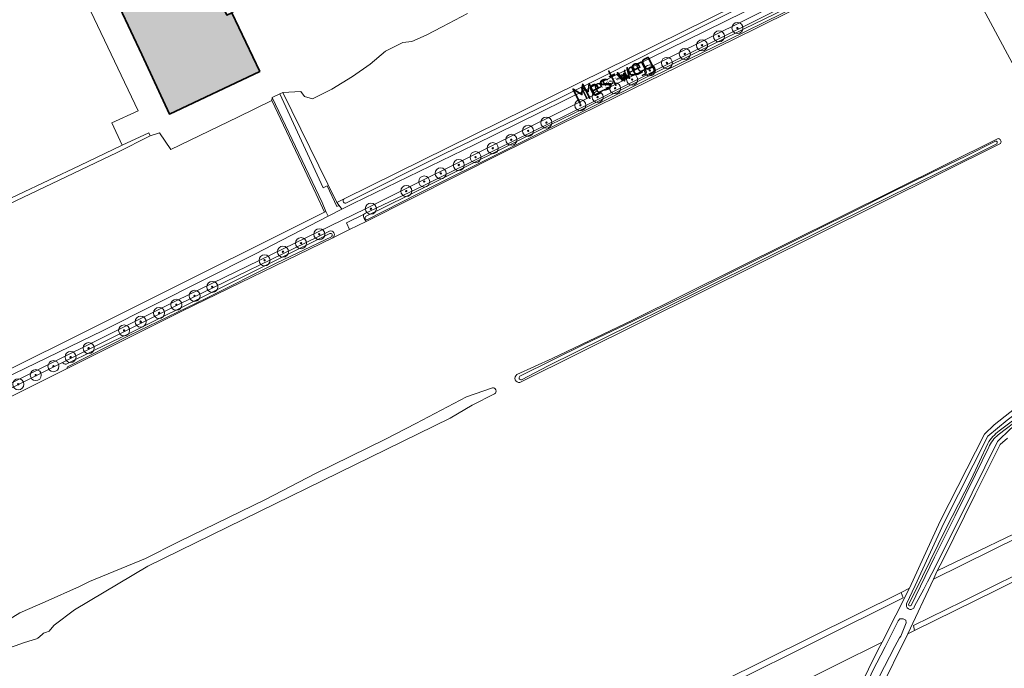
# Model space of a CAD drawing. Header units: metres. Extents: x 200031 to 204075, y 460125 to 464703.
# Tile 121 of 178: x 202697 to 203053, y 462060 to 462294. Entities that reach past the tile are written whole.
import ezdxf
from ezdxf.enums import TextEntityAlignment as Align

# ---------------------------------------------------------------- set-up
doc = ezdxf.new("R2010")
doc.units = ezdxf.units.M
doc.header["$LTSCALE"] = 2
doc.layers.get('0').update_dxf_attribs({"color": 253, "lineweight": 25})
for name, color, linetype, lineweight in [('B-WE-GR-BOOM-S', 253, 'Continuous', 25), ('B-WE-GR-BOS_LOOF-GV', 253, 'Continuous', 13), ('B-WE-GR-GRAS-GV', 253, 'Continuous', 13), ('B-WE-OG-BEBOUWING-GV', 253, 'Continuous', 35), ('B-WE-OG-TERREIN_ERF-GV', 253, 'Continuous', 18), ('B-WE-OG-TOPOGRAFIE-T18', 250, 'Continuous', 18), ('B-WE-OG-TOPOGRAFIE-T25_2000', 250, 'Continuous', 18), ('B-WE-OG-TOPOGRAFIE-T25_2500', 250, 'Continuous', 18), ('B-WE-OG-WATER-GV', 253, 'Continuous', 18), ('B-WE-OG-WATER_MEER-GV', 253, 'Continuous', 18), ('B-WE-OG-WATER_SLOOT-GV', 253, 'Continuous', 18), ('B-WE-OG-WEG-GV', 253, 'Continuous', 18), ('B-WE-VH-VERHARDING_BEDRIJFSVLOERPLAAT-GV', 253, 'Continuous', 18), ('B-WE-VH-VERHARDING_BETON-A', 254, 'Continuous', 25), ('B-WE-VH-VERHARDING_FUNDERING_ZAND-GV', 253, 'Continuous', 18)]:
    doc.layers.add(name, color=color, linetype=linetype, lineweight=lineweight)
doc.styles.add('NLCS-ISO-M1000-T18', font='NLCS-ISO.ttf', dxfattribs={"height": 1.8})
doc.styles.add('NLCS-ISO-M2000-T25', font='NLCS-ISO.ttf', dxfattribs={"height": 5})
doc.styles.add('NLCS-ISO-M2500-T25', font='NLCS-ISO.ttf', dxfattribs={"height": 6.25})

# ---------------------------------------------------------------- blocks, each defined once
blk = doc.blocks.new('SGR-BOOM_01-SO')
at = {"linetype": 'ByBlock', "lineweight": 18}
h = blk.add_hatch(color=0, dxfattribs=at)
h.dxf.hatch_style = 1
edge = h.paths.add_edge_path()
edge.add_arc((0, 0), 0.25, 0, 360)
at = {"color": 0, "linetype": 'ByBlock', "lineweight": 18}
for radius in [2, 0.25]:
    blk.add_circle((0, 0), radius, dxfattribs=at)

msp = doc.modelspace()

# ---------------------------------------------------------------- hatches: boundary and pattern name
at = {"layer": 'B-WE-VH-VERHARDING_BETON-A'}
h = msp.add_hatch(color=256, dxfattribs=at)
h.dxf.hatch_style = 1
h.paths.add_polyline_path([(202763.938, 462312.987), (202733.475, 462298.516), (202741.496, 462281.631), (202751.46, 462260.08), (202784.08, 462275.52), (202774.061, 462296.682), (202772.202, 462295.823)])

# ---------------------------------------------------------------- linework, layer by layer
at = {"layer": 'B-WE-GR-BOS_LOOF-GV', "flags": 128}
for points in [[(203090.314, 462123.06), (203027.672, 462092.088), (203018.428, 462072.304), (203020.89, 462073.496), (203020.421, 462075.339), (203038.226, 462083.965), (203068.725, 462099.154)], [(202637.523, 461896.192), (202626.471, 461890.29), (202620.566, 461887.137), (202622.215, 461883.064), (202619.773, 461881.838), (202620.685, 461879.317), (202623.22, 461880.581), (202624.713, 461876.895), (202626.736, 461878.101), (202655.576, 461892.479), (202722.452, 461926.148), (202774.447, 461951.798), (202826.374, 461978.134), (202869.196, 461999.838), (202869.527, 462000), (202919.67, 462024.539), (202976.074, 462052.91), (203009.124, 462069.344), (203018.967, 462088.781), (203015.953, 462087.284), (203016.676, 462085.336), (202922.841, 462038.544), (202916.217, 462035.522)]]:
    msp.add_lwpolyline(points, dxfattribs=at)
at = {"layer": 'B-WE-GR-GRAS-GV', "flags": 128}
for points in [[(203017.126, 462318.144), (203032.583, 462322.385), (203066.649, 462259.038), (203078.047, 462264.702), (203107.337, 462280.228), (203124.451, 462288.741), (203124.561, 462288.794), (203136.756, 462294.653), (203121.286, 462326.658), (203120.22, 462328.864), (203113.105, 462325.425), (203096.495, 462359.791), (203087.224, 462378.976), (203085.972, 462381.896), (203085.298, 462384.014), (203080.507, 462393.13), (203078.084, 462388.459), (203073.083, 462378.817)], [(202808.011, 462224.893), (202806.699, 462228.167), (202788.621, 462266.049), (202788.53, 462265.04), (202804.534, 462231.112), (202807.49, 462224.633)], [(202812.809, 462227.07), (202812.009, 462228.146), (202792.446, 462267.887), (202791.379, 462267.374), (202807.093, 462233.463), (202808.477, 462234.104), (202811.967, 462226.696)]]:
    msp.add_lwpolyline(points, close=True, dxfattribs=at)
for points in [[(202685.309, 462225.666), (202719.112, 462241.49), (202734.385, 462248.846), (202730.672, 462256.95), (202740.195, 462261.293), (202723.024, 462297.139), (202721.342, 462300.528), (202725.663, 462303.095), (202722.723, 462310.058), (202721.274, 462314.132), (202711.765, 462339.945), (202709.329, 462346.559), (202703.633, 462362.02), (202696.238, 462361.382)], [(203057.728, 462254.605), (203066.649, 462259.038), (203032.583, 462322.385), (203017.126, 462318.144), (203011.613, 462315.218), (203003.566, 462310.947), (202963.7, 462291.147), (202935.324, 462277.167), (202913.058, 462266.369), (202871.906, 462246.062), (202822.541, 462221.251), (202816.612, 462218.367), (202810.54, 462215.414), (202755.977, 462188.876), (202714.442, 462168.213), (202683.215, 462152.678)], [(202859.188, 462296.399), (202850.111, 462291.614), (202844.32, 462288.562), (202839.151, 462286.329), (202835.792, 462285.924), (202829.554, 462282.871), (202823.971, 462278.1), (202817.644, 462273.691), (202810.187, 462269.105), (202803.214, 462265.632), (202800.341, 462266.472), (202798.92, 462268.281), (202792.446, 462267.887), (202812.009, 462228.146), (202814.676, 462229.464), (203002.894, 462322.483)], [(202950.744, 462054.902), (203015.953, 462087.284), (203018.967, 462088.781), (203030.138, 462112.976), (203046.11, 462144.421), (203049.601, 462147.785), (203059.245, 462155.406), (203090.992, 462179.405), (203110.578, 462194.623), (203151.306, 462224.616), (203188.477, 462253.145), (203213.279, 462271.625), (203219.734, 462276.248), (203223.216, 462279.37), (203191.626, 462313.604), (203188.916, 462316.536), (203184.572, 462314.584), (203148.972, 462296.632), (203144.584, 462293.688), (203139.172, 462292.139), (203137.139, 462291.114), (203126.229, 462286.438), (203081.718, 462264.294), (203058.696, 462252.852)], [(203017.97, 462083.177), (203021.03, 462089.805), (203031.426, 462112.322), (203047.398, 462143.767), (203054.35, 462149.45), (203083.283, 462171.18), (203104.045, 462186.873), (203118.591, 462197.711), (203131.694, 462207.978), (203147.502, 462220.052), (203151.632, 462223.346), (203152.027, 462223.637), (203189.217, 462252.181), (203214.005, 462270.651), (203220.441, 462275.26), (203223.02, 462271.958), (203217.597, 462267.856), (203198.584, 462254.261), (203172.893, 462234.989), (203155.466, 462221.639)], [(202539.329, 462090.979), (202807.49, 462224.633), (202804.534, 462231.112), (202788.53, 462265.04), (202776.157, 462259.022), (202751.954, 462247.248), (202747.87, 462253.288), (202744.532, 462252.241), (202732.544, 462246.167), (202583.089, 462174.994)], [(202918.865, 462185.591), (203050.863, 462251.192)], [(203051.926, 462249.488), (202878.191, 462163.143)], [(203155.466, 462221.639), (203132.929, 462204.736), (203119.83, 462195.002), (203105.243, 462183.912), (203091.4, 462173.609), (203076.565, 462162.431), (203055.529, 462146.357), (203050.859, 462141.823), (203041.645, 462123.267), (203029.996, 462099.8), (203027.129, 462094.112), (203025.588, 462091.057), (203024.261, 462088.424), (203020.886, 462082.292), (203020.561, 462081.637)], [(203054.461, 462142.965), (203051.767, 462140.729), (203042.809, 462122.689), (203031.16, 462099.222), (203029.052, 462095.04), (203069.116, 462114.38), (203140.89, 462150.434), (203173.661, 462166.681), (203198.198, 462178.699), (203246.159, 462202.401), (203253.586, 462205.862)], [(203084.087, 462059.548), (203124.593, 462080.646), (203156.37, 462096.898), (203184.945, 462112.095), (203212.265, 462125.877), (203233.301, 462136.49), (203253.199, 462146.528), (203266.522, 462153.249), (203265.004, 462156.383), (203250.24, 462185.984), (203249.167, 462188.067), (203216.778, 462171.377), (203212.558, 462169.061), (203203.702, 462164.415), (203195.599, 462160.184), (203184.954, 462154.464), (203157.036, 462141.408), (203125.837, 462125.608), (203093.088, 462109.285), (203049.948, 462087.826), (203020.89, 462073.496), (203018.428, 462072.304), (202986.906, 462008.773)], [(202877.042, 462165.949), (202889.773, 462171.815), (202918.865, 462185.591)], [(202868.992, 462158.989), (202860.947, 462154.948), (202852.929, 462150.25), (202743.649, 462096.789), (202717.186, 462080.933), (202709.761, 462075.446), (202708.486, 462073.86), (202708.008, 462073.287), (202706.604, 462072.817), (202705.958, 462072.549), (202705.434, 462072.102), (202703.93, 462070.694), (202703.36, 462070.483), (202699.008, 462069.215), (202695.707, 462067.972), (202690.465, 462066.237), (202681.574, 462064.386), (202668.287, 462059.957), (202588.195, 462020.815), (202587.317, 462022.611), (202642.53, 462049.595), (202668.969, 462063.488), (202683.689, 462071.623), (202697.324, 462079.946)], [(202697.324, 462079.946), (202706.533, 462083.839), (202718.907, 462089.412), (202722.577, 462091.235), (202742.76, 462099.52), (202754.784, 462105.564), (202786.174, 462120.879), (202804.252, 462130.256), (202829.622, 462142.686), (202840.588, 462148.298), (202858.885, 462157.944), (202868.207, 462161.223)], [(203059.245, 462155.406), (203049.601, 462147.785), (203046.11, 462144.421), (203030.138, 462112.976), (203018.967, 462088.781), (203009.124, 462069.344), (203007.617, 462066.367), (202976.765, 462003.731)], [(202986.906, 462008.773), (203018.428, 462072.304), (203027.672, 462092.088), (203029.052, 462095.04), (203031.16, 462099.222), (203042.809, 462122.689), (203051.767, 462140.729), (203054.461, 462142.965)], [(202982.088, 462010.535), (202987.449, 462021.142), (203003.405, 462053.638), (203005.703, 462058.806), (203010.182, 462067.645), (203014.913, 462076.983), (203015.469, 462077.705), (203016.748, 462077.747), (203017.657, 462077.256), (203017.821, 462076.29), (203015.832, 462071.529), (203015.458, 462070.864), (203013.68, 462067.704)], [(203013.68, 462067.704), (203008.029, 462056.828), (203005.789, 462052.253), (202996.985, 462033.923), (202984.542, 462008.909)]]:
    msp.add_lwpolyline(points, dxfattribs=at)
at = {"layer": 'B-WE-GR-GRAS-GV'}
for points in [[(203050.863, 462251.192, -0.6817962), (203051.926, 462249.488)], [(202878.191, 462163.143, -0.7998011), (202877.042, 462165.949)], [(202868.207, 462161.223, -0.7785556), (202868.992, 462158.989)], [(203020.561, 462081.637, -0.8265648), (203017.97, 462083.177)]]:
    msp.add_lwpolyline(points, format="xyb", dxfattribs=at)
at = {"layer": 'B-WE-OG-BEBOUWING-GV', "flags": 128}
msp.add_lwpolyline([(202763.938, 462312.987), (202733.475, 462298.516), (202741.496, 462281.631), (202751.46, 462260.08), (202784.08, 462275.52), (202774.061, 462296.682), (202772.202, 462295.823)], close=True, dxfattribs=at)
at = {"layer": 'B-WE-OG-TERREIN_ERF-GV', "flags": 128}
msp.add_lwpolyline([(202763.938, 462312.987), (202763.863, 462313.143), (202775.218, 462318.412), (202783.383, 462301.593), (202774.061, 462296.682), (202784.08, 462275.52), (202751.46, 462260.08), (202741.496, 462281.631), (202733.475, 462298.516)], close=True, dxfattribs=at)
msp.add_lwpolyline([(202723.024, 462297.139), (202740.195, 462261.293), (202730.672, 462256.95), (202734.385, 462248.846), (202744.008, 462253.334), (202744.532, 462252.241), (202747.87, 462253.288), (202751.954, 462247.248), (202776.157, 462259.022), (202788.53, 462265.04), (202788.621, 462266.049), (202791.379, 462267.374), (202792.446, 462267.887), (202798.92, 462268.281), (202800.341, 462266.472), (202803.214, 462265.632), (202810.187, 462269.105), (202817.644, 462273.691), (202823.971, 462278.1), (202829.554, 462282.871), (202835.792, 462285.924), (202839.151, 462286.329), (202844.32, 462288.562), (202850.111, 462291.614), (202859.188, 462296.399)], dxfattribs=at)
at = {"layer": 'B-WE-OG-WATER-GV', "flags": 128}
for points in [[(203019.723, 462347.8), (203026.035, 462350.663), (203026.168, 462350.605), (203026.185, 462350.267), (203009.443, 462329.029), (203005.088, 462324.218), (203002.894, 462322.483), (202814.676, 462229.464)], [(202815.19, 462227.948), (202850.997, 462245.89), (202876.618, 462258.167), (202892.268, 462265.737), (202909.007, 462274.052), (202929.431, 462284.43), (202952.76, 462296.115), (202972.953, 462306.398), (202990.322, 462314.827), (203006.848, 462322.792), (203007.936, 462323.765), (203009.579, 462326.134), (203016.863, 462334.774), (203028.155, 462349.528), (203029.025, 462350.765)]]:
    msp.add_lwpolyline(points, dxfattribs=at)
at = {"layer": 'B-WE-OG-WATER-GV'}
msp.add_lwpolyline([(202814.676, 462229.464, 0.8273436), (202815.19, 462227.948)], format="xyb", dxfattribs=at)
at = {"layer": 'B-WE-OG-WATER_MEER-GV', "flags": 128}
for points in [[(202697.324, 462079.946), (202683.689, 462071.623), (202668.969, 462063.488), (202642.53, 462049.595), (202587.317, 462022.611), (202588.195, 462020.815), (202668.287, 462059.957), (202681.574, 462064.386), (202690.465, 462066.237), (202695.707, 462067.972), (202699.008, 462069.215), (202703.36, 462070.483), (202703.93, 462070.694), (202705.434, 462072.102), (202705.958, 462072.549), (202706.604, 462072.817), (202708.008, 462073.287), (202708.486, 462073.86), (202709.761, 462075.446), (202717.186, 462080.933), (202743.649, 462096.789), (202852.929, 462150.25), (202860.947, 462154.948), (202868.992, 462158.989)], [(202868.207, 462161.223), (202858.885, 462157.944), (202840.588, 462148.298), (202829.622, 462142.686), (202804.252, 462130.256), (202786.174, 462120.879), (202754.784, 462105.564), (202742.76, 462099.52), (202722.577, 462091.235), (202718.907, 462089.412), (202706.533, 462083.839), (202697.324, 462079.946)]]:
    msp.add_lwpolyline(points, dxfattribs=at)
at = {"layer": 'B-WE-OG-WATER_MEER-GV'}
msp.add_lwpolyline([(202868.992, 462158.989, 0.7785556), (202868.207, 462161.223)], format="xyb", dxfattribs=at)
at = {"layer": 'B-WE-OG-WATER_SLOOT-GV', "flags": 128}
for points in [[(203010.781, 462317.189), (202978.102, 462301.088), (202935.31, 462279.902), (202901.738, 462263.107), (202869.79, 462247.422), (202843.179, 462234.213), (202826.2, 462226.125), (202822.292, 462224.344), (202821.562, 462223.767), (202821.579, 462223.041), (202821.828, 462222.333), (202822.541, 462221.251)], [(202822.541, 462221.251), (202871.906, 462246.062), (202913.058, 462266.369), (202935.324, 462277.167), (202963.7, 462291.147), (203003.566, 462310.947), (203011.613, 462315.218)], [(202822.56, 462223.203), (202837.534, 462230.525), (202857.725, 462240.618), (202889.145, 462256.182), (202901.066, 462261.96), (202909.96, 462266.463), (202930.474, 462276.619), (202959.229, 462290.867), (202981.365, 462301.743), (202996.566, 462309.332), (203010.491, 462316.255)], [(203010.491, 462316.255), (202996.566, 462309.332), (202981.365, 462301.743), (202959.229, 462290.867), (202930.474, 462276.619), (202909.96, 462266.463), (202901.066, 462261.96), (202889.145, 462256.182), (202857.725, 462240.618), (202837.534, 462230.525), (202822.56, 462223.203)], [(203011.011, 462315.386), (202997.365, 462308.542), (202972.97, 462296.404), (202953.283, 462286.738), (202926.306, 462273.624), (202901.166, 462261.178), (202873.407, 462247.292), (202841.206, 462231.291), (202823.065, 462221.959)], [(202823.065, 462221.959), (202841.206, 462231.291), (202873.407, 462247.292), (202901.166, 462261.178), (202926.306, 462273.624), (202953.283, 462286.738), (202972.97, 462296.404), (202997.365, 462308.542), (203011.011, 462315.386)], [(203217.597, 462267.856), (203223.02, 462271.958), (203220.441, 462275.26), (203214.005, 462270.651), (203189.217, 462252.181), (203152.027, 462223.637), (203151.632, 462223.346), (203147.502, 462220.052), (203131.694, 462207.978), (203118.591, 462197.711), (203104.045, 462186.873), (203083.283, 462171.18), (203054.35, 462149.45), (203047.398, 462143.767), (203031.426, 462112.322), (203021.03, 462089.805), (203017.97, 462083.177)], [(203220.531, 462272.053), (203217.194, 462269.45), (203211.434, 462265.059), (203205.713, 462260.662), (203198.281, 462255.318), (203191.014, 462249.472), (203178.925, 462240.517), (203165.513, 462230.531), (203150.813, 462219.211), (203131.686, 462204.995), (203117.06, 462193.87), (203102.216, 462182.72), (203084.122, 462169.148), (203071.14, 462159.315), (203059.588, 462150.756), (203051.12, 462144.215)], [(203051.12, 462144.215), (203059.588, 462150.756), (203071.14, 462159.315), (203084.122, 462169.148), (203102.216, 462182.72), (203117.06, 462193.87), (203131.686, 462204.995), (203150.813, 462219.211), (203165.513, 462230.531), (203178.925, 462240.517), (203191.014, 462249.472), (203198.281, 462255.318), (203205.713, 462260.662), (203211.434, 462265.059), (203217.194, 462269.45), (203220.531, 462272.053)], [(203051.402, 462145.64), (203062.638, 462154.063), (203073.609, 462162.316), (203087.818, 462173.047), (203103.363, 462184.718), (203120.967, 462198.109), (203139.322, 462212.234), (203155.031, 462223.982), (203169.177, 462234.866), (203188.679, 462249.51), (203197.683, 462256.634), (203207.44, 462263.755), (203215.286, 462269.973), (203219.877, 462273.176)], [(203219.877, 462273.176), (203215.286, 462269.973), (203207.44, 462263.755), (203197.683, 462256.634), (203188.679, 462249.51), (203169.177, 462234.866), (203155.031, 462223.982), (203139.322, 462212.234), (203120.967, 462198.109), (203103.363, 462184.718), (203087.818, 462173.047), (203073.609, 462162.316), (203062.638, 462154.063), (203051.402, 462145.64)], [(203020.561, 462081.637), (203020.886, 462082.292), (203024.261, 462088.424), (203025.588, 462091.057), (203027.129, 462094.112), (203029.996, 462099.8), (203041.645, 462123.267), (203050.859, 462141.823), (203055.529, 462146.357), (203076.565, 462162.431), (203091.4, 462173.609), (203105.243, 462183.912), (203119.83, 462195.002), (203132.929, 462204.736), (203155.466, 462221.639), (203172.893, 462234.989), (203198.584, 462254.261), (203217.597, 462267.856)], [(202583.089, 462174.994), (202732.544, 462246.167), (202744.532, 462252.241), (202744.008, 462253.334), (202734.385, 462248.846), (202719.112, 462241.49), (202685.309, 462225.666)], [(203050.863, 462251.192), (202918.865, 462185.591), (202889.773, 462171.815), (202877.042, 462165.949)], [(202878.167, 462165.364), (202901.795, 462177.107), (202916.259, 462183.919), (202936.897, 462193.896), (202957.229, 462204.149), (202971.637, 462211.351), (202985.185, 462218.113), (202998.833, 462224.931), (203012.424, 462231.731), (203026.796, 462238.814), (203039.58, 462244.946), (203050.147, 462250.344)], [(202878.191, 462163.143), (203051.926, 462249.488)], [(203050.608, 462249.383), (203039.715, 462243.952), (203012.632, 462230.615), (202991.907, 462220.431), (202967.492, 462208.245), (202943.189, 462196.212), (202918.896, 462184.226), (202888.393, 462169.119), (202878.736, 462164.13)], [(202878.736, 462164.13), (202888.393, 462169.119), (202918.896, 462184.226), (202943.189, 462196.212), (202967.492, 462208.245), (202991.907, 462220.431), (203012.632, 462230.615), (203039.715, 462243.952), (203050.608, 462249.383)], [(203050.147, 462250.344), (203039.58, 462244.946), (203026.796, 462238.814), (203012.424, 462231.731), (202998.833, 462224.931), (202985.185, 462218.113), (202971.637, 462211.351), (202957.229, 462204.149), (202936.897, 462193.896), (202916.259, 462183.919), (202901.795, 462177.107)], [(202809.282, 462217.808), (202754.784, 462191.302), (202712.733, 462170.382)], [(202714.115, 462169.684), (202724.419, 462174.739), (202736.695, 462180.749), (202767.392, 462196.001), (202790.487, 462207.552), (202809.443, 462216.916)], [(202809.443, 462216.916), (202790.487, 462207.552), (202767.392, 462196.001), (202736.695, 462180.749), (202724.419, 462174.739), (202714.115, 462169.684)], [(202714.442, 462168.213), (202755.977, 462188.876), (202810.54, 462215.414)], [(202810.008, 462215.768), (202790.318, 462206.343), (202764.821, 462193.639), (202736.891, 462180.117), (202714.582, 462168.822)], [(202714.582, 462168.822), (202736.891, 462180.117), (202764.821, 462193.639), (202790.318, 462206.343), (202810.008, 462215.768)], [(202901.795, 462177.107), (202878.167, 462165.364)], [(202712.733, 462170.382), (202682.006, 462155.096), (202631.315, 462129.661)], [(202632.528, 462127.245), (202683.215, 462152.678), (202714.442, 462168.213)], [(203018.633, 462082.835), (203023.678, 462093.054), (203032.162, 462110.286), (203041.269, 462128.123), (203047.339, 462141.13)], [(203047.339, 462141.13), (203041.269, 462128.123), (203032.162, 462110.286), (203023.678, 462093.054), (203018.633, 462082.835)], [(203047.646, 462139.721), (203042.918, 462129.866), (203035.493, 462114.995), (203028.104, 462100.012), (203019.647, 462082.532)], [(203019.647, 462082.532), (203028.104, 462100.012), (203035.493, 462114.995), (203042.918, 462129.866), (203047.646, 462139.721)]]:
    msp.add_lwpolyline(points, dxfattribs=at)
at = {"layer": 'B-WE-OG-WATER_SLOOT-GV'}
for points in [[(203051.926, 462249.488, 0.6817962), (203050.863, 462251.192)], [(203050.147, 462250.344, -0.7054535), (203050.608, 462249.383)], [(203050.608, 462249.383, 0.7054535), (203050.147, 462250.344)], [(202823.065, 462221.959, -0.9011346), (202822.56, 462223.203)], [(202822.56, 462223.203, 0.9011346), (202823.065, 462221.959)], [(202810.54, 462215.414, 0.8610239), (202809.282, 462217.808)], [(202809.443, 462216.916, -0.9409727), (202810.008, 462215.768)], [(202810.008, 462215.768, 0.9409727), (202809.443, 462216.916)], [(202712.733, 462170.382, 0.2201188), (202714.115, 462169.684)], [(202714.115, 462169.684, -0.2201188), (202712.733, 462170.382)], [(202714.582, 462168.822, 0.1968343), (202714.442, 462168.213)], [(202714.442, 462168.213, -0.1968343), (202714.582, 462168.822)], [(202877.042, 462165.949, 0.7998011), (202878.191, 462163.143)], [(202878.736, 462164.13, -0.889649), (202878.167, 462165.364)], [(202878.167, 462165.364, 0.889649), (202878.736, 462164.13)], [(203047.339, 462141.13, -0.0815992), (203051.402, 462145.64)], [(203051.402, 462145.64, 0.0815992), (203047.339, 462141.13)], [(203051.12, 462144.215, 0.1210566), (203047.646, 462139.721)], [(203047.646, 462139.721, -0.1210566), (203051.12, 462144.215)], [(203017.97, 462083.177, 0.8265648), (203020.561, 462081.637)], [(203019.647, 462082.532, -0.6024081), (203018.633, 462082.835)], [(203018.633, 462082.835, 0.6024081), (203019.647, 462082.532)]]:
    msp.add_lwpolyline(points, format="xyb", dxfattribs=at)
at = {"layer": 'B-WE-OG-WATER_SLOOT-GV', "flags": 128}
for points in [[(203027.672, 462092.088), (203090.314, 462123.06), (203119.374, 462137.833), (203123.249, 462140.11), (203152.463, 462153.884), (203246.938, 462201.177), (203246.159, 462202.401), (203198.198, 462178.699), (203173.661, 462166.681), (203140.89, 462150.434), (203069.116, 462114.38), (203029.052, 462095.04)], [(203249.167, 462188.067), (203255.049, 462191.098), (203254.601, 462191.992), (203216.93, 462173.48), (203198.465, 462163.739), (203173.952, 462152.004), (203139.792, 462134.787), (203103.516, 462116.46), (203068.725, 462099.154), (203038.226, 462083.965), (203020.421, 462075.339), (203020.89, 462073.496), (203049.948, 462087.826), (203093.088, 462109.285), (203125.837, 462125.608), (203157.036, 462141.408), (203184.954, 462154.464), (203195.599, 462160.184), (203203.702, 462164.415), (203212.558, 462169.061), (203216.778, 462171.377)], [(202921.979, 462039.991), (202922.841, 462038.544), (203016.676, 462085.336), (203015.953, 462087.284), (202950.744, 462054.902)]]:
    msp.add_lwpolyline(points, close=True, dxfattribs=at)
at = {"layer": 'B-WE-OG-WEG-GV', "flags": 128}
for points in [[(202814.676, 462229.464), (202812.009, 462228.146), (202812.809, 462227.07), (202813.798, 462225.74), (202817.848, 462227.837), (202861.596, 462249.024), (202918.345, 462276.952), (202986.364, 462310.352), (203007.265, 462320.828), (203008.855, 462322.007), (203010.322, 462323.337), (203011.652, 462324.805), (203012.831, 462326.395), (203026.983, 462345.349), (203028.017, 462346.812), (203028.917, 462348.362), (203029.675, 462349.986), (203030.287, 462351.671), (203030.746, 462353.403), (203031.049, 462355.169), (203031.195, 462356.956)], [(203029.025, 462350.765), (203028.155, 462349.528), (203016.863, 462334.774), (203009.579, 462326.134), (203007.936, 462323.765), (203006.848, 462322.792), (202990.322, 462314.827), (202972.953, 462306.398), (202952.76, 462296.115), (202929.431, 462284.43), (202909.007, 462274.052), (202892.268, 462265.737), (202876.618, 462258.167), (202850.997, 462245.89), (202815.19, 462227.948)], [(202821.562, 462223.767), (202822.292, 462224.344), (202826.2, 462226.125), (202843.179, 462234.213), (202869.79, 462247.422), (202901.738, 462263.107), (202935.31, 462279.902), (202978.102, 462301.088), (203010.781, 462317.189)], [(202987.931, 462308.171), (202918.692, 462273.766), (202874.564, 462251.813), (202822.33, 462225.89), (202754.095, 462192.702), (202681.309, 462156.492)], [(202810.54, 462215.414), (202816.612, 462218.367), (202815.414, 462220.791), (202821.562, 462223.767)], [(202712.733, 462170.382), (202754.784, 462191.302), (202809.282, 462217.808)], [(202682.006, 462155.096), (202712.733, 462170.382)]]:
    msp.add_lwpolyline(points, dxfattribs=at)
at = {"layer": 'B-WE-OG-WEG-GV'}
for points in [[(202815.19, 462227.948, -0.8273436), (202814.676, 462229.464)], [(202809.282, 462217.808, -0.8610239), (202810.54, 462215.414)]]:
    msp.add_lwpolyline(points, format="xyb", dxfattribs=at)
at = {"layer": 'B-WE-OG-WEG-GV', "flags": 128}
for points in [[(202628.354, 462133.581), (202674.984, 462156.486), (202727.482, 462181.931), (202782.359, 462209.457), (202808.889, 462223.197), (202808.011, 462224.893), (202807.49, 462224.633), (202539.329, 462090.979), (202539.871, 462090.218), (202540.553, 462090.073), (202541.489, 462090.274), (202542.705, 462090.72), (202580.671, 462109.692)], [(202822.541, 462221.251), (202821.828, 462222.333), (202821.579, 462223.041), (202821.562, 462223.767), (202815.414, 462220.791), (202816.612, 462218.367)]]:
    msp.add_lwpolyline(points, close=True, dxfattribs=at)
at = {"layer": 'B-WE-VH-VERHARDING_BEDRIJFSVLOERPLAAT-GV', "flags": 128}
msp.add_lwpolyline([(202808.011, 462224.893), (202808.889, 462223.197), (202813.798, 462225.74), (202812.809, 462227.07), (202811.967, 462226.696), (202808.477, 462234.104), (202807.093, 462233.463), (202791.379, 462267.374), (202788.621, 462266.049), (202806.699, 462228.167)], close=True, dxfattribs=at)
at = {"layer": 'B-WE-VH-VERHARDING_FUNDERING_ZAND-GV', "flags": 128}
for points in [[(202986.364, 462310.352), (202918.345, 462276.952), (202861.596, 462249.024), (202817.848, 462227.837), (202813.798, 462225.74), (202808.889, 462223.197), (202782.359, 462209.457), (202727.482, 462181.931), (202674.984, 462156.486)], [(202681.309, 462156.492), (202754.095, 462192.702), (202822.33, 462225.89), (202874.564, 462251.813), (202918.692, 462273.766), (202987.931, 462308.171)]]:
    msp.add_lwpolyline(points, dxfattribs=at)

# ---------------------------------------------------------------- block references
at = {"layer": 'B-WE-GR-BOOM-S'}
for p in [(202950.128, 462288.186), (202956.814, 462291.169), (202944.008, 462284.946), (202937.785, 462281.809), (202931.304, 462278.569), (202925.133, 462275.843), (202918.755, 462272.551), (202912.583, 462269.414), (202900.034, 462263.294), (202906.257, 462266.225), (202887.742, 462257.019), (202881.107, 462254.036), (202875.039, 462250.796), (202868.352, 462247.761), (202856.06, 462241.692), (202862.129, 462244.521), (202849.529, 462238.658), (202843.563, 462235.726), (202837.082, 462232.281), (202824.276, 462225.903), (202805.618, 462216.679), (202799.024, 462213.45), (202792.499, 462210.359), (202785.836, 462207.268), (202766.946, 462197.652), (202760.558, 462194.424), (202747.713, 462188.242), (202753.964, 462191.195), (202741.051, 462185.082), (202735.075, 462181.922), (202722.23, 462175.534), (202715.704, 462172.306), (202709.522, 462169.009), (202703.134, 462165.78), (202696.815, 462162.483)]:
    msp.add_blockref('SGR-BOOM_01-SO', p, dxfattribs=at)

# ---------------------------------------------------------------- texts
at = {"layer": 'B-WE-OG-TOPOGRAFIE-T18', "style": 'NLCS-ISO-M1000-T18'}
msp.add_text('Mestweg', height=1.8, rotation=26.6, dxfattribs=at).set_placement((202912.222, 462272.323), align=Align.MIDDLE)
at = {"layer": 'B-WE-OG-TOPOGRAFIE-T25_2000', "style": 'NLCS-ISO-M2000-T25'}
msp.add_text('Mestweg', height=5, rotation=26.6, dxfattribs=at).set_placement((202912.222, 462272.323), align=Align.MIDDLE)
at = {"layer": 'B-WE-OG-TOPOGRAFIE-T25_2500', "style": 'NLCS-ISO-M2500-T25'}
msp.add_text('Mestweg', height=6.25, rotation=26.6, dxfattribs=at).set_placement((202912.222, 462272.323), align=Align.MIDDLE)

doc.saveas('drawing.dxf')
